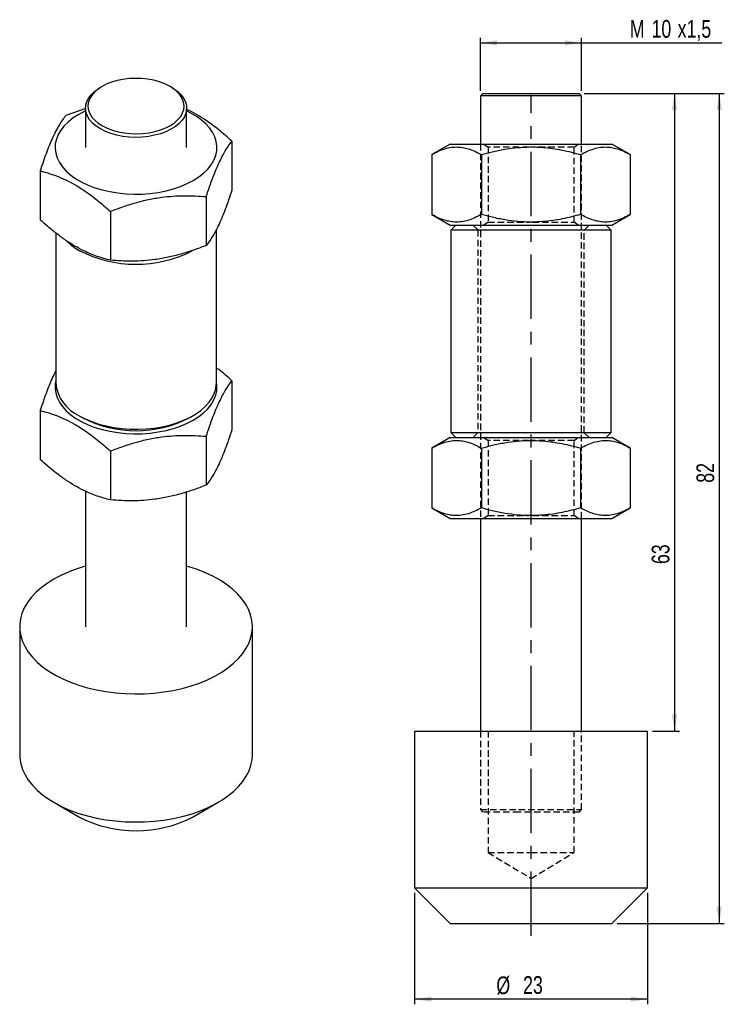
# Model space of a CAD drawing. Extents: x 22.6 to 92.3, y 42.9 to 140.2.
import ezdxf

# ---------------------------------------------------------------- set-up
doc = ezdxf.new("R2010")
doc.units = 0
doc.header["$LTSCALE"] = 0.5
doc.linetypes.add('CENTERX2', pattern=[20.32, 12.7, -2.54, 2.54, -2.54])
doc.linetypes.add('HIDDEN', pattern=[1.905, 1.27, -0.635])
doc.layers.get('0').update_dxf_attribs({"linetype": 'CONTINUOUS'})
doc.layers.add('FORMATO', color=179, linetype='CONTINUOUS')
doc.styles.add('SLDTEXTSTYLE0', font='TXT', dxfattribs={"width": 0.75})
doc.dimstyles.new('SLDDIMSTYLE0', dxfattribs={"dimtxt": 1.75, "dimasz": 1.651, "dimexe": 0, "dimexo": 0.0625, "dimgap": 0.4375, "dimtad": 1, "dimdec": 3, "dimrnd": 1e-09, "dimzin": 12, "dimtxsty": 'SLDTEXTSTYLE0', "dimsah": 1, "dimcen": 0.09, "dimazin": 3, "dimtfac": 1, "dimtdec": 3, "dimtofl": 0, "dimtmove": 0, "dimatfit": 3, "dimtolj": 1, "dimtzin": 12})

# ---------------------------------------------------------------- blocks, each defined once
blk = doc.blocks.new('_D')
at = {"layer": 'FORMATO'}
for p, q in [((68.147, 133.188), (68.147, 138.438)), ((78.147, 133.188), (78.147, 138.438)), ((68.147, 137.938), (78.147, 137.938)), ((78.147, 137.938), (91.995, 137.938))]:
    blk.add_line(p, q, dxfattribs=at)
for points in [[(68.147, 137.938), (69.798, 137.684), (69.798, 138.192)], [(78.147, 137.938), (76.496, 138.192), (76.496, 137.684)]]:
    blk.add_solid(points, dxfattribs=at)
at = {"layer": 'FORMATO', "char_height": 1.75, "attachment_point": 1, "style": 'SLDTEXTSTYLE0'}
for s, insert in [('M', (82.912, 140.193)), ('10', (85.056, 140.193)), ('x1,5', (87.642, 140.193))]:
    blk.add_mtext(s, dxfattribs=dict(at, insert=insert))
blk = doc.blocks.new('_D_1')
at = {"layer": 'FORMATO'}
for p, q in [((78.397, 132.938), (92.253, 132.938)), ((91.753, 132.938), (91.753, 50.938)), ((81.647, 50.938), (92.253, 50.938))]:
    blk.add_line(p, q, dxfattribs=at)
for points in [[(91.753, 132.938), (91.499, 131.287), (92.007, 131.287)], [(91.753, 50.938), (92.007, 52.589), (91.499, 52.589)]]:
    blk.add_solid(points, dxfattribs=at)
at = {"layer": 'FORMATO', "insert": (89.497, 94.47), "char_height": 1.75, "attachment_point": 1, "rotation": 90, "style": 'SLDTEXTSTYLE0'}
blk.add_mtext('82', dxfattribs=at)
blk = doc.blocks.new('_D_2')
at = {"layer": 'FORMATO'}
for p, q in [((61.647, 53.938), (61.647, 42.938)), ((84.647, 53.938), (84.647, 42.938)), ((84.647, 43.438), (61.647, 43.438))]:
    blk.add_line(p, q, dxfattribs=at)
for points in [[(61.647, 43.438), (63.298, 43.184), (63.298, 43.692)], [(84.647, 43.438), (82.996, 43.692), (82.996, 43.184)]]:
    blk.add_solid(points, dxfattribs=at)
at = {"layer": 'FORMATO', "char_height": 1.75, "attachment_point": 1, "style": 'SLDTEXTSTYLE0'}
for s, insert in [('%%c', (69.724, 45.693)), ('23', (72.363, 45.72))]:
    blk.add_mtext(s, dxfattribs=dict(at, insert=insert))
blk = doc.blocks.new('_D_3')
at = {"layer": 'FORMATO'}
for p, q in [((78.397, 132.938), (87.832, 132.938)), ((87.332, 132.938), (87.332, 69.938)), ((85.147, 69.938), (87.832, 69.938))]:
    blk.add_line(p, q, dxfattribs=at)
for points in [[(87.332, 132.938), (87.078, 131.287), (87.586, 131.287)], [(87.332, 69.938), (87.586, 71.589), (87.078, 71.589)]]:
    blk.add_solid(points, dxfattribs=at)
at = {"layer": 'FORMATO', "insert": (85.076, 86.434), "char_height": 1.75, "attachment_point": 1, "rotation": 90, "style": 'SLDTEXTSTYLE0'}
blk.add_mtext('63', dxfattribs=at)

msp = doc.modelspace()

# ---------------------------------------------------------------- linework, layer by layer
at = {"color": 7, "linetype": 'CONTINUOUS'}
for p, q in [((30.7492, 133.6269), (30.5723, 133.5248)), ((37.6446, 133.5248), (37.4678, 133.6269)), ((68.3971, 132.9376), (68.1471, 132.6876)), ((68.1471, 132.6876), (68.1471, 127.9376)), ((71.9187, 132.6876), (68.1471, 132.6876)), ((68.3971, 132.9376), (71.9801, 132.9376)), ((78.1471, 132.6876), (71.9187, 132.6876)), ((71.9801, 132.9376), (77.8971, 132.9376)), ((78.1471, 132.6876), (77.8971, 132.9376)), ((78.1471, 127.9376), (78.1471, 132.6876)), ((29.1436, 131.4504), (27.1682, 130.7565)), ((29.1085, 131.4841), (29.1085, 127.6056)), ((39.1085, 127.6056), (39.1085, 131.4841)), ((43.589, 128.2164), (43.589, 123.3954)), ((65.1471, 127.9376), (63.3322, 126.8897)), ((65.1471, 127.9376), (81.1471, 127.9376)), ((82.9621, 126.8897), (81.1471, 127.9376)), ((63.3322, 126.8897), (63.3322, 120.9854)), ((68.2396, 126.8897), (68.2396, 120.9854)), ((78.0546, 126.8897), (78.0546, 120.9854)), ((82.9621, 126.8897), (82.9621, 120.9854)), ((24.6279, 125.2835), (24.6279, 120.4624)), ((41.0487, 122.7434), (41.0487, 117.9224)), ((31.5682, 121.277), (31.5682, 116.4559)), ((63.3322, 120.9854), (65.1471, 119.9376)), ((81.1471, 119.9376), (82.9621, 120.9854)), ((65.1471, 119.9376), (81.1471, 119.9376)), ((65.7096, 119.9376), (65.2096, 119.4376)), ((81.0846, 119.4376), (80.5846, 119.9376)), ((26.171, 119.1566), (26.171, 104.3342)), ((42.046, 104.3342), (42.046, 119.4903)), ((65.2096, 119.4376), (65.2096, 99.4376)), ((73.1471, 119.4376), (65.2096, 119.4376)), ((81.0846, 119.4376), (73.1471, 119.4376)), ((81.0846, 99.4376), (81.0846, 119.4376)), ((43.589, 104.5367), (43.589, 99.7157)), ((24.6279, 101.6038), (24.6279, 96.7827)), ((28.4949, 101.0946), (28.8485, 100.8904)), ((39.3684, 100.8904), (39.722, 101.0946)), ((65.2096, 99.4376), (65.7096, 98.9376)), ((65.2096, 99.4376), (73.1471, 99.4376)), ((73.1471, 99.4376), (81.0846, 99.4376)), ((80.5846, 98.9376), (81.0846, 99.4376)), ((41.0487, 99.0638), (41.0487, 94.2427)), ((65.1471, 98.9376), (63.3322, 97.8897)), ((65.1471, 98.9376), (81.1471, 98.9376)), ((82.9621, 97.8897), (81.1471, 98.9376)), ((31.5682, 97.5973), (31.5682, 92.7762)), ((63.3322, 97.8897), (63.3322, 91.9854)), ((68.2396, 97.8897), (68.2396, 91.9854)), ((78.0546, 97.8897), (78.0546, 91.9854)), ((82.9621, 97.8897), (82.9621, 91.9854)), ((29.1085, 93.6422), (29.1085, 80.2462)), ((39.1085, 80.2462), (39.1085, 93.5589)), ((63.3322, 91.9854), (65.1471, 90.9376)), ((81.1471, 90.9376), (82.9621, 91.9854)), ((65.1471, 90.9376), (81.1471, 90.9376)), ((68.1471, 90.9376), (68.1471, 69.9376)), ((78.1471, 69.9376), (78.1471, 90.9376)), ((22.6085, 80.2462), (22.6085, 67.5898)), ((45.6085, 67.5898), (45.6085, 80.2462)), ((61.6471, 69.9376), (61.6471, 54.4376)), ((61.6471, 69.9376), (84.6471, 69.9376)), ((84.6471, 54.4376), (84.6471, 69.9376)), ((25.9754, 62.8962), (28.4507, 61.4668)), ((39.7662, 61.4668), (42.2415, 62.8962)), ((61.6471, 54.4376), (65.1471, 50.9376)), ((61.6471, 54.4376), (84.6471, 54.4376)), ((81.1471, 50.9376), (84.6471, 54.4376)), ((65.1471, 50.9376), (81.1471, 50.9376))]:
    msp.add_line(p, q, dxfattribs=at)
at = {"color": 7, "linetype": 'HIDDEN'}
for p, q in [((68.1471, 127.9376), (68.1471, 90.9376)), ((68.4739, 127.9376), (68.8971, 127.6412)), ((72.9378, 127.6412), (68.8971, 127.6412)), ((68.8971, 127.6412), (68.8971, 120.2339)), ((77.3971, 127.6412), (73.2508, 127.6412)), ((77.3971, 127.6412), (77.8204, 127.9376)), ((77.3971, 120.2339), (77.3971, 127.6412)), ((78.1471, 90.9376), (78.1471, 127.9376)), ((67.3971, 119.9376), (67.8971, 119.4376)), ((68.8971, 120.2339), (68.4739, 119.9376)), ((68.8971, 120.2339), (72.9182, 120.2339)), ((73.2809, 120.2339), (77.3971, 120.2339)), ((77.8204, 119.9376), (77.3971, 120.2339)), ((78.3971, 119.4376), (78.8971, 119.9376)), ((67.8971, 119.4376), (67.8971, 99.4376)), ((78.3971, 99.4376), (78.3971, 119.4376)), ((67.8971, 99.4376), (67.3971, 98.9376)), ((78.8971, 98.9376), (78.3971, 99.4376)), ((68.4739, 98.9376), (68.8971, 98.6412)), ((72.9378, 98.6412), (68.8971, 98.6412)), ((68.8971, 98.6412), (68.8971, 91.2339)), ((77.3971, 98.6412), (73.2508, 98.6412)), ((77.3971, 98.6412), (77.8204, 98.9376)), ((77.3971, 91.2339), (77.3971, 98.6412)), ((68.8971, 91.2339), (68.4739, 90.9376)), ((68.8971, 91.2339), (72.9182, 91.2339)), ((73.2809, 91.2339), (77.3971, 91.2339)), ((77.8204, 90.9376), (77.3971, 91.2339)), ((68.1471, 69.9376), (68.1471, 62.1876)), ((68.8971, 69.9376), (68.8971, 57.9376)), ((77.3971, 57.9376), (77.3971, 69.9376)), ((78.1471, 62.1876), (78.1471, 69.9376)), ((68.1471, 62.1876), (71.9187, 62.1876)), ((68.1471, 62.1876), (68.3971, 61.9376)), ((71.9801, 61.9376), (68.3971, 61.9376)), ((71.9187, 62.1876), (78.1471, 62.1876)), ((77.8971, 61.9376), (71.9801, 61.9376)), ((77.8971, 61.9376), (78.1471, 62.1876)), ((68.8971, 57.9376), (73.1471, 57.9376)), ((68.8971, 57.9376), (73.1471, 55.3839)), ((73.1471, 57.9376), (77.3971, 57.9376)), ((73.1471, 55.3839), (77.3971, 57.9376))]:
    msp.add_line(p, q, dxfattribs=at)
at = {"color": 7, "linetype": 'CONTINUOUS', "flags": 128}
for points in [[(30.0275, 130.2851), (30.3796, 129.9896), (30.7956, 129.7232), (31.2683, 129.4903), (31.7895, 129.2951), (32.3505, 129.1409), (32.9415, 129.0302), (33.5525, 128.965), (34.1729, 128.9464), (34.7923, 128.9747), (35.4, 129.0495), (35.9856, 129.1694), (36.5391, 129.3324), (37.051, 129.5357), (37.5125, 129.7758), (37.9158, 130.0487), (38.2539, 130.3496), (38.5212, 130.6734), (38.7129, 131.0146), (38.8258, 131.3673), (38.858, 131.7255), (38.809, 132.0831), (38.6795, 132.4339), (38.4718, 132.7719), (38.1894, 133.0915), (37.8373, 133.387), (37.4213, 133.6534), (36.9486, 133.8862), (36.4274, 134.0814), (35.8664, 134.2357), (35.2754, 134.3463), (34.6645, 134.4115), (34.044, 134.4301), (33.4246, 134.4018), (32.8169, 134.3271), (32.2313, 134.2072), (31.6778, 134.0442), (31.1659, 133.8409), (30.7044, 133.6007), (30.3011, 133.3279), (29.963, 133.027), (29.6957, 132.7031), (29.504, 132.362), (29.3911, 132.0092), (29.3589, 131.651), (29.4079, 131.2935), (29.5374, 130.9427), (29.7451, 130.6046), (30.0275, 130.2851)], [(29.8127, 130.0071), (29.5208, 130.3364), (29.3042, 130.6845), (29.1665, 131.0457), (29.1099, 131.4141), (29.1355, 131.7837), (29.2426, 132.1483), (29.4297, 132.5021), (29.6936, 132.8391), (30.03, 133.1539), (30.4334, 133.4413), (30.5723, 133.5248)], [(37.6446, 133.5248), (37.8359, 133.408), (38.2315, 133.117), (38.5593, 132.7992), (38.8141, 132.4599), (38.9916, 132.1045), (39.0889, 131.7389), (39.1045, 131.3691), (39.038, 131.0013), (38.8906, 130.6413), (38.6646, 130.2952), (38.3638, 129.9686), (37.9932, 129.6669), (37.5588, 129.3951), (37.0677, 129.1575), (36.528, 128.9582), (35.9486, 128.8003), (35.339, 128.6865), (34.7092, 128.6186), (34.0695, 128.5978), (33.4304, 128.6244), (32.8025, 128.6979), (32.1961, 128.8172), (31.621, 128.9802), (31.0868, 129.1844), (30.6022, 129.4264), (30.1751, 129.7021), (29.8127, 130.0071), (29.8127, 130.0071)], [(28.4516, 130.8712), (27.9083, 130.5241), (27.4287, 130.147), (27.0176, 129.7438), (26.6792, 129.3187), (26.4171, 128.876), (26.2339, 128.4203), (26.1316, 127.9563), (26.111, 127.4886), (26.1726, 127.0221), (26.3155, 126.5616), (26.5385, 126.1118), (26.8391, 125.6774), (27.2143, 125.2627), (27.6602, 124.8721), (28.1723, 124.5095), (28.7454, 124.1787), (29.3734, 123.8831), (30.0501, 123.6256), (30.7684, 123.409), (31.5209, 123.2355), (32.3001, 123.1068), (33.0977, 123.0243), (33.9058, 122.9888), (34.7159, 123.0006), (35.5198, 123.0597), (36.3092, 123.1655), (37.0761, 123.3168), (37.8124, 123.5121), (38.5108, 123.7494), (39.164, 124.0263), (39.7653, 124.3399), (40.3086, 124.6871), (40.7882, 125.0642), (41.1993, 125.4673), (41.5377, 125.8924), (41.7998, 126.3351), (41.983, 126.7908), (42.0854, 127.2549), (42.1059, 127.7226), (42.0444, 128.189), (41.9014, 128.6495), (41.6784, 129.0993), (41.3778, 129.5338), (41.0026, 129.9484), (40.5567, 130.339), (40.0446, 130.7016), (39.4715, 131.0324), (39.1085, 131.2107)], [(29.1085, 131.2107), (29.0529, 131.1848), (28.4516, 130.8712)], [(26.171, 104.502), (26.1316, 104.2766), (26.111, 103.8089), (26.1726, 103.3424), (26.3155, 102.8819), (26.5385, 102.4322), (26.8391, 101.9977), (27.2143, 101.583), (27.6602, 101.1924), (28.1723, 100.8298), (28.7454, 100.499), (29.3734, 100.2034), (30.0501, 99.946), (30.7684, 99.7294), (31.5209, 99.5558), (32.3001, 99.4271), (33.0977, 99.3446), (33.9058, 99.3091), (34.7159, 99.3209), (35.5198, 99.38), (36.3092, 99.4858), (37.0761, 99.6371), (37.8124, 99.8324), (38.5108, 100.0697), (39.164, 100.3466), (39.7653, 100.6603), (40.3086, 101.0074), (40.7882, 101.3845), (41.1993, 101.7876), (41.5377, 102.2127), (41.7998, 102.6554), (41.983, 103.1111), (42.0854, 103.5752), (42.1059, 104.0429), (42.046, 104.502)], [(28.4958, 101.094), (29.0924, 100.7829), (29.7405, 100.5081), (30.4334, 100.2727), (31.164, 100.0789), (31.9249, 99.9287), (32.7081, 99.8238), (33.5057, 99.7652), (34.3095, 99.7534), (35.1113, 99.7887), (35.9027, 99.8705), (36.6757, 99.9982), (37.4224, 100.1704), (38.1351, 100.3853), (38.8065, 100.6408), (39.4296, 100.9341), (39.9982, 101.2623), (40.5063, 101.622), (40.9488, 102.0096), (41.321, 102.421), (41.6193, 102.8521), (41.8405, 103.2984), (41.9824, 103.7552), (42.0434, 104.2181), (42.046, 104.3342)], [(25.9767, 84.9405), (25.3248, 84.5313), (24.7345, 84.0919), (24.2099, 83.6256), (23.7548, 83.1356), (23.3723, 82.6253), (23.0651, 82.0984), (22.8353, 81.5584), (22.6847, 81.0092), (22.6141, 80.4547), (22.6242, 79.8988), (22.7149, 79.3452), (22.8854, 78.798), (23.1347, 78.2609), (23.4609, 77.7378), (23.8619, 77.2322), (24.3347, 76.7478), (24.8761, 76.288), (25.4822, 75.8559), (26.1488, 75.4546), (26.8713, 75.0869), (27.6445, 74.7554), (28.4631, 74.4624), (29.3212, 74.21), (30.213, 73.9999), (31.132, 73.8336), (32.072, 73.7123), (33.0262, 73.6369), (33.988, 73.6078), (34.9507, 73.6252), (35.9074, 73.6891), (36.8516, 73.799), (37.7765, 73.9541), (38.6757, 74.1534), (39.5428, 74.3954), (40.3718, 74.6784), (41.1569, 75.0005), (41.8925, 75.3594), (42.5736, 75.7526), (43.1952, 76.1772), (43.7532, 76.6304), (44.2434, 77.109), (44.6626, 77.6096), (45.0078, 78.1287), (45.2765, 78.6626), (45.4669, 79.2077), (45.5776, 79.76), (45.6078, 80.3157), (45.5574, 80.871), (45.4267, 81.4218), (45.2166, 81.9645), (44.9286, 82.495), (44.5647, 83.0098), (44.1274, 83.5052), (43.6199, 83.9778), (43.0456, 84.4241), (42.4087, 84.8412), (41.7135, 85.226), (40.965, 85.576), (40.1684, 85.8885), (39.3293, 86.1614), (39.1085, 86.2247)], [(22.6085, 67.5898), (22.6242, 67.2424), (22.7149, 66.6888), (22.8854, 66.1416), (23.1347, 65.6045), (23.4609, 65.0814), (23.8619, 64.5759), (24.3347, 64.0915), (24.8761, 63.6316), (25.4822, 63.1995), (26.1488, 62.7982), (26.8713, 62.4305), (27.6445, 62.099), (28.4631, 61.806), (29.3212, 61.5536), (30.213, 61.3435), (31.132, 61.1772), (32.072, 61.0559), (33.0262, 60.9805), (33.988, 60.9514), (34.9507, 60.9688), (35.9074, 61.0327), (36.8516, 61.1426), (37.7765, 61.2978), (38.6757, 61.497), (39.5428, 61.739), (40.3718, 62.022), (41.1569, 62.3441), (41.8925, 62.703), (42.5736, 63.0962), (43.1952, 63.5208), (43.7532, 63.9741), (44.2434, 64.4526), (44.6626, 64.9532), (45.0078, 65.4723), (45.2765, 66.0062), (45.4669, 66.5513), (45.5776, 67.1036), (45.6085, 67.5898)]]:
    msp.add_lwpolyline(points, dxfattribs=at)
at = {"color": 7, "linetype": 'CONTINUOUS'}
for centre, radius, start, end in [((31.4641, 122.6867), 6.0413, 226.184231, 240.571734), ((34.1124, 128.2616), 12.2058, 242.602855, 296.980342), ((30.1233, 104.7159), 3.9708, 185.517255, 245.802886), ((34.1084, 111.0045), 11.4002, 242.528031, 297.477344), ((32.704, 72.995), 13.7096, 105.204603, 119.386646), ((34.1085, 72.2978), 12.2197, 242.41882, 297.58118)]:
    msp.add_arc(centre, radius, start, end, dxfattribs=at)
for points, knots in [([(43.589, 128.2164), (43.1601, 128.5955), (42.2984, 129.3572), (41.1197, 130.2309), (40.0827, 130.8693), (39.4607, 131.2131), (39.1383, 131.3502), (39.1085, 131.3629)], [0, 0, 0, 0, 0.2934803, 0.5896844, 0.7848752, 0.9800677, 1, 1, 1, 1]), ([(27.1682, 130.7565), (27.0585, 130.6144), (26.839, 130.3302), (26.501, 129.8052), (26.1567, 129.1853), (25.8248, 128.4947), (25.511, 127.7549), (25.1144, 126.7333), (24.8232, 125.8654), (24.6279, 125.2835)], [0, 0, 0, 0, 0.13231736, 0.26459732, 0.39983643, 0.53505113, 0.65025256, 0.76547195, 1, 1, 1, 1]), ([(41.0487, 122.7434), (41.1584, 123.0743), (41.3779, 123.7358), (41.7159, 124.667), (42.0602, 125.5309), (42.3921, 126.2704), (42.7059, 126.8828), (43.1025, 127.5702), (43.3937, 127.957), (43.589, 128.2164)], [0, 0, 0, 0, 0.13231736, 0.26459732, 0.39983643, 0.53505113, 0.65025256, 0.76547195, 1, 1, 1, 1]), ([(63.3322, 126.8897), (63.5442, 127.0053), (63.9682, 127.2364), (64.6211, 127.4851), (65.2863, 127.6346), (65.9274, 127.6642), (66.5339, 127.5874), (67.1062, 127.4299), (67.676, 127.199), (68.0517, 126.9928), (68.2396, 126.8897)], [0, 0, 0, 0, 0.1323052, 0.2645731, 0.3997998, 0.5350021, 0.650193, 0.7654018, 0.8826896, 1, 1, 1, 1]), ([(68.2396, 126.8897), (68.5958, 126.9877), (69.3548, 127.1965), (70.5364, 127.4367), (71.7895, 127.6046), (73.0631, 127.6667), (74.5459, 127.6102), (76.223, 127.3764), (77.4418, 127.0525), (78.0546, 126.8897)], [0, 0, 0, 0, 0.111214, 0.237006, 0.3627654, 0.4916162, 0.6204651, 0.8091901, 1, 1, 1, 1]), ([(78.0546, 126.8897), (78.2666, 127.0053), (78.6906, 127.2364), (79.3435, 127.4851), (80.0087, 127.6346), (80.6498, 127.6642), (81.2563, 127.5874), (81.8287, 127.4299), (82.3984, 127.199), (82.7742, 126.9928), (82.9621, 126.8897)], [0, 0, 0, 0, 0.13230524, 0.26457307, 0.39979978, 0.53500209, 0.65019296, 0.76540179, 0.88268956, 1, 1, 1, 1]), ([(24.6279, 125.2835), (24.8798, 125.2181), (25.4164, 125.0788), (26.252, 124.7926), (27.138, 124.4182), (28.0386, 123.949), (29.0871, 123.2975), (30.273, 122.422), (31.1349, 121.66), (31.5682, 121.277)], [0, 0, 0, 0, 0.111214, 0.237006, 0.3627654, 0.4916162, 0.6204651, 0.8091901, 1, 1, 1, 1]), ([(31.5682, 121.277), (31.9778, 121.4347), (32.7968, 121.7501), (34.0581, 122.1483), (35.3432, 122.469), (36.5818, 122.6851), (37.7531, 122.8026), (39.2333, 122.8644), (40.32, 122.792), (41.0487, 122.7434)], [0, 0, 0, 0, 0.1323174, 0.2645973, 0.3998364, 0.5350511, 0.6502526, 0.7654719, 1, 1, 1, 1]), ([(43.589, 123.3954), (43.4792, 123.0645), (43.2598, 122.403), (42.9218, 121.4718), (42.5775, 120.6079), (42.2456, 119.8684), (41.9317, 119.2559), (41.5351, 118.5686), (41.2439, 118.1817), (41.0487, 117.9224)], [0, 0, 0, 0, 0.1323174, 0.2645973, 0.3998364, 0.5350511, 0.6502526, 0.7654719, 1, 1, 1, 1]), ([(68.2396, 120.9854), (68.0276, 120.8699), (67.6036, 120.6388), (66.9507, 120.3901), (66.2855, 120.2406), (65.6444, 120.211), (65.0379, 120.2878), (64.4656, 120.4452), (63.8958, 120.6761), (63.5201, 120.8823), (63.3322, 120.9854)], [0, 0, 0, 0, 0.1323052, 0.2645731, 0.3997998, 0.5350021, 0.650193, 0.7654018, 0.8826896, 1, 1, 1, 1]), ([(78.0546, 120.9854), (77.448, 120.8241), (76.2293, 120.5001), (74.5629, 120.2668), (73.0952, 120.2091), (71.8322, 120.2666), (70.5679, 120.4323), (69.3651, 120.6758), (68.5958, 120.8875), (68.2396, 120.9854)], [0, 0, 0, 0, 0.1888904, 0.3795338, 0.5051629, 0.630793, 0.7597716, 0.8887861, 1, 1, 1, 1]), ([(82.9621, 120.9854), (82.75, 120.8699), (82.3261, 120.6388), (81.6732, 120.3901), (81.008, 120.2406), (80.3668, 120.211), (79.7604, 120.2878), (79.188, 120.4452), (78.6182, 120.6761), (78.2425, 120.8823), (78.0546, 120.9854)], [0, 0, 0, 0, 0.13230524, 0.26457307, 0.39979978, 0.53500209, 0.65019296, 0.76540179, 0.88268956, 1, 1, 1, 1]), ([(31.5682, 116.4559), (31.1393, 116.5718), (30.2775, 116.8046), (29.0991, 117.2944), (28.0614, 117.8464), (27.1683, 118.4089), (26.2743, 119.0603), (25.4237, 119.7501), (24.8798, 120.237), (24.6279, 120.4624)], [0, 0, 0, 0, 0.1888904, 0.3795338, 0.5051629, 0.630793, 0.7597716, 0.8887861, 1, 1, 1, 1]), ([(41.0487, 117.9224), (40.6391, 117.7646), (39.82, 117.4492), (38.5587, 117.0511), (37.2736, 116.7303), (36.035, 116.5142), (34.8637, 116.3967), (33.3835, 116.3349), (32.2969, 116.4073), (31.5682, 116.4559)], [0, 0, 0, 0, 0.1323174, 0.2645973, 0.3998364, 0.5350511, 0.6502526, 0.7654719, 1, 1, 1, 1]), ([(26.171, 105.515), (26.1661, 105.5062), (26.0457, 105.2894), (25.8246, 104.8091), (25.511, 104.0766), (25.1143, 103.0528), (24.8232, 102.1854), (24.6279, 101.6038)], [0, 0, 0, 0, 0.0094278, 0.2326001, 0.4227405, 0.6129106, 1, 1, 1, 1]), ([(43.589, 104.5367), (43.1617, 104.9264), (42.6531, 105.39), (42.1296, 105.772), (42.046, 105.8331)], [0, 0, 0, 0, 0.8402667, 1, 1, 1, 1]), ([(41.0487, 99.0638), (41.1584, 99.3946), (41.3779, 100.0561), (41.7159, 100.9873), (42.0602, 101.8512), (42.3921, 102.5907), (42.7059, 103.2032), (43.1025, 103.8905), (43.3937, 104.2774), (43.589, 104.5367)], [0, 0, 0, 0, 0.13231736, 0.26459732, 0.39983643, 0.53505113, 0.65025256, 0.76547195, 1, 1, 1, 1]), ([(24.6279, 101.6038), (24.8798, 101.5384), (25.4164, 101.3991), (26.252, 101.1129), (27.138, 100.7385), (28.0386, 100.2693), (29.0871, 99.6178), (30.273, 98.7423), (31.1349, 97.9804), (31.5682, 97.5973)], [0, 0, 0, 0, 0.111214, 0.237006, 0.3627654, 0.4916162, 0.6204651, 0.8091901, 1, 1, 1, 1]), ([(43.589, 99.7157), (43.4792, 99.3848), (43.2598, 98.7233), (42.9218, 97.7921), (42.5775, 96.9283), (42.2456, 96.1887), (41.9317, 95.5763), (41.5351, 94.8889), (41.2439, 94.5021), (41.0487, 94.2427)], [0, 0, 0, 0, 0.1323174, 0.2645973, 0.3998364, 0.5350511, 0.6502526, 0.7654719, 1, 1, 1, 1]), ([(31.5682, 97.5973), (31.9778, 97.755), (32.7968, 98.0704), (34.0581, 98.4686), (35.3432, 98.7893), (36.5818, 99.0054), (37.7531, 99.1229), (39.2333, 99.1848), (40.32, 99.1123), (41.0487, 99.0638)], [0, 0, 0, 0, 0.1323174, 0.2645973, 0.3998364, 0.5350511, 0.6502526, 0.7654719, 1, 1, 1, 1]), ([(63.3322, 97.8897), (63.5442, 98.0053), (63.9682, 98.2364), (64.6211, 98.4851), (65.2863, 98.6346), (65.9274, 98.6642), (66.5339, 98.5874), (67.1062, 98.4299), (67.676, 98.199), (68.0517, 97.9928), (68.2396, 97.8897)], [0, 0, 0, 0, 0.1323052, 0.2645731, 0.3997998, 0.5350021, 0.650193, 0.7654018, 0.8826896, 1, 1, 1, 1]), ([(68.2396, 97.8897), (68.5958, 97.9877), (69.3548, 98.1965), (70.5364, 98.4367), (71.7895, 98.6046), (73.0631, 98.6667), (74.5459, 98.6102), (76.223, 98.3764), (77.4418, 98.0525), (78.0546, 97.8897)], [0, 0, 0, 0, 0.111214, 0.237006, 0.3627654, 0.4916162, 0.6204651, 0.8091901, 1, 1, 1, 1]), ([(78.0546, 97.8897), (78.2666, 98.0053), (78.6906, 98.2364), (79.3435, 98.4851), (80.0087, 98.6346), (80.6498, 98.6642), (81.2563, 98.5874), (81.8287, 98.4299), (82.3984, 98.199), (82.7742, 97.9928), (82.9621, 97.8897)], [0, 0, 0, 0, 0.13230524, 0.26457307, 0.39979978, 0.53500209, 0.65019296, 0.76540179, 0.88268956, 1, 1, 1, 1]), ([(31.5682, 92.7762), (31.1393, 92.8921), (30.2775, 93.1249), (29.0991, 93.6147), (28.0614, 94.1667), (27.1683, 94.7292), (26.2743, 95.3806), (25.4237, 96.0705), (24.8798, 96.5573), (24.6279, 96.7827)], [0, 0, 0, 0, 0.1888904, 0.3795338, 0.5051629, 0.630793, 0.7597716, 0.8887861, 1, 1, 1, 1]), ([(41.0487, 94.2427), (40.6391, 94.085), (39.82, 93.7696), (38.5587, 93.3714), (37.2736, 93.0506), (36.035, 92.8345), (34.8637, 92.7171), (33.3835, 92.6552), (32.2969, 92.7276), (31.5682, 92.7762)], [0, 0, 0, 0, 0.1323174, 0.2645973, 0.3998364, 0.5350511, 0.6502526, 0.7654719, 1, 1, 1, 1]), ([(68.2396, 91.9854), (68.0276, 91.8699), (67.6036, 91.6388), (66.9507, 91.3901), (66.2855, 91.2406), (65.6444, 91.211), (65.0379, 91.2878), (64.4656, 91.4452), (63.8958, 91.6761), (63.5201, 91.8823), (63.3322, 91.9854)], [0, 0, 0, 0, 0.1323052, 0.2645731, 0.3997998, 0.5350021, 0.650193, 0.7654018, 0.8826896, 1, 1, 1, 1]), ([(78.0546, 91.9854), (77.448, 91.8241), (76.2293, 91.5001), (74.5629, 91.2668), (73.0952, 91.2091), (71.8322, 91.2666), (70.5679, 91.4323), (69.3651, 91.6758), (68.5958, 91.8875), (68.2396, 91.9854)], [0, 0, 0, 0, 0.1888904, 0.3795338, 0.5051629, 0.630793, 0.7597716, 0.8887861, 1, 1, 1, 1]), ([(82.9621, 91.9854), (82.75, 91.8699), (82.3261, 91.6388), (81.6732, 91.3901), (81.008, 91.2406), (80.3668, 91.211), (79.7604, 91.2878), (79.188, 91.4452), (78.6182, 91.6761), (78.2425, 91.8823), (78.0546, 91.9854)], [0, 0, 0, 0, 0.1323052, 0.2645731, 0.3997998, 0.5350021, 0.650193, 0.7654018, 0.8826896, 1, 1, 1, 1])]:
    msp.add_open_spline(points, degree=3, knots=knots, dxfattribs=at)
at = {"layer": 'FORMATO', "linetype": 'CENTERX2'}
msp.add_line((73.1471, 49.699), (73.1471, 132.808), dxfattribs=at)

# ---------------------------------------------------------------- dimensions: what is measured, and where the dimension line sits
at = {"layer": 'FORMATO'}
for base, p1, p2, text, picture, middle in [((78.1471, 137.9376), (68.1471, 132.6876), (78.1471, 132.6876), 'M<>x1,5', '_D', (87.4533, 137.9376)), ((61.6471, 43.4376), (84.6471, 54.4376), (61.6471, 54.4376), '%%c<>', '_D_2', (72.3362, 43.4376))]:
    dim = msp.add_linear_dim(base=base, p1=p1, p2=p2, text=text, dimstyle='SLDDIMSTYLE0', dxfattribs=at)
    dim.commit()
    dim.dimension.update_dxf_attribs({"geometry": picture, "text_midpoint": middle, "dimtype": 160})
for base, p2, picture, middle in [((91.7529, 50.9376), (81.1471, 50.9376), '_D_1', (91.7529, 95.7632)), ((87.3321, 69.9376), (84.6471, 69.9376), '_D_3', (87.3321, 87.7275))]:
    dim = msp.add_linear_dim(base=base, p1=(77.8971, 132.9376), p2=p2, angle=90, dimstyle='SLDDIMSTYLE0', dxfattribs=at)
    dim.commit()
    dim.dimension.update_dxf_attribs({"geometry": picture, "text_midpoint": middle, "dimtype": 160})

doc.saveas('drawing.dxf')
